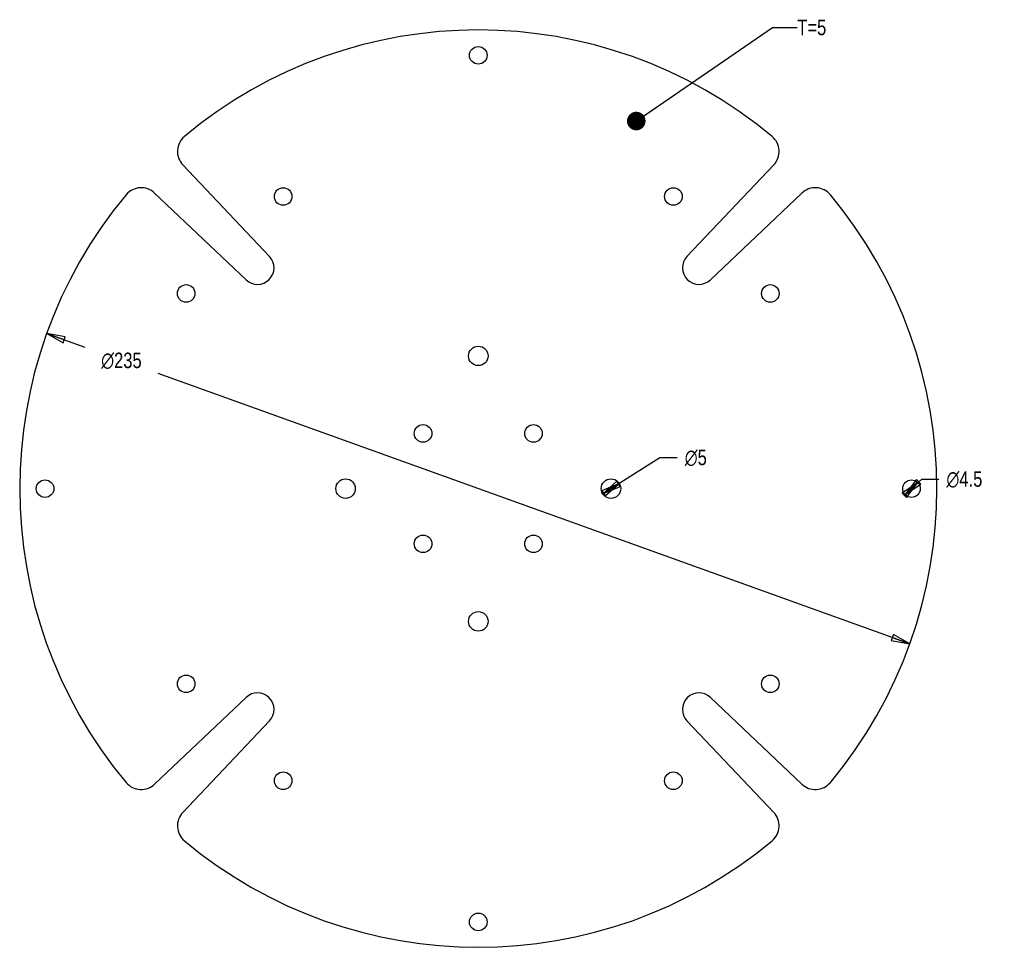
# Model space of a CAD drawing. Header units: inches. Extents: x 4.06 to 13.99, y 2.17 to 11.52.
import ezdxf

# ---------------------------------------------------------------- set-up
doc = ezdxf.new("R2010")
doc.units = ezdxf.units.IN
doc.header["$LTSCALE"] = 0.909449
doc.header["$MEASUREMENT"] = 0
doc.layers.get('0').update_dxf_attribs({"linetype": 'CONTINUOUS'})
doc.styles.get("Standard").update_dxf_attribs({"font": 'txt', "width": 0.8})
doc.styles.add('TEXTSTYLE_1', font='gdt', dxfattribs={"width": 0.8})
doc.dimstyles.new('DIMSTYLE_1', dxfattribs={"dimtxt": 0.15625, "dimasz": 0.1875, "dimexe": 0.125, "dimexo": 0.0625, "dimgap": 0.09, "dimtad": 0, "dimtih": 1, "dimtoh": 1, "dimzin": 4, "dimdsep": 46, "dimtxsty": 'STANDARD', "dimblk": 'CLOSED', "dimblk1": 'CLOSED', "dimblk2": 'CLOSED', "dimcen": 0.09, "dimadec": 0, "dimazin": 0, "dimtfac": 1, "dimtmove": 0, "dimatfit": 2, "dimldrblk": 'CLOSED', "dimfxl": 1, "dimtolj": 1, "dimtzin": 4, "dimarcsym": 0})
doc.dimstyles.get("Standard").update_dxf_attribs({"dimtxt": 0.15625, "dimasz": 0.1875, "dimexe": 0.125, "dimexo": 0.0625, "dimgap": 0.09, "dimtad": 0, "dimtih": 1, "dimtoh": 1, "dimzin": 4, "dimdsep": 46, "dimtxsty": 'STANDARD', "dimblk": 'CLOSED', "dimblk1": 'CLOSED', "dimblk2": 'CLOSED', "dimcen": 0.09, "dimadec": 0, "dimazin": 0, "dimtp": 0.01, "dimtm": 0.01, "dimtfac": 1, "dimtofl": 0, "dimtmove": 0, "dimatfit": 3, "dimldrblk": 'CLOSED', "dimfxl": 1, "dimtolj": 1, "dimtzin": 4, "dimarcsym": 0})

# ---------------------------------------------------------------- blocks, each defined once
blk = doc.blocks.new('_CLOSED')
at = {"color": 0, "linetype": 'BYBLOCK'}
for p, q in [((0, 0), (-1, 0.167)), ((-1, 0.167), (-1, -0.167)), ((-1, -0.167), (0, 0)), ((-1, 0), (0, 0))]:
    blk.add_line(p, q, dxfattribs=at)
blk = doc.blocks.new('*D0')
at = {"color": 2, "linetype": 'CONTINUOUS'}
for p, q in [((4.3312, 8.3597), (4.7152, 8.2217)), ((13.0379, 5.2304), (5.4547, 7.9558))]:
    blk.add_line(p, q, dxfattribs=at)
at = {"color": 2, "linetype": 'CONTINUOUS', "xscale": 0.1875, "yscale": 0.1875, "zscale": 0.1875}
for p, rotation in [((4.3312, 8.3597), 160.2310628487), ((13.0379, 5.2304), 340.2310628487)]:
    blk.add_blockref('_CLOSED', p, dxfattribs=dict(at, rotation=rotation))
at = {"color": 2, "linetype": 'CONTINUOUS', "insert": (5.085, 8.1669), "char_height": 0.15625, "width": 0.583333, "attachment_point": 2, "line_spacing_factor": 0.9, "style": 'TEXTSTYLE_1'}
blk.add_mtext('{\\Fgdt;n}\\Ftxt;235', dxfattribs=at)
blk = doc.blocks.new('*D1')
at = {"color": 2, "linetype": 'CONTINUOUS'}
for p, q in [((13.0546, 6.795), (13.1578, 6.892)), ((13.1192, 6.8557), (13.0546, 6.795)), ((13.1578, 6.892), (13.3297, 6.892)), ((12.99, 6.7344), (13.0546, 6.795))]:
    blk.add_line(p, q, dxfattribs=at)
at = {"color": 2, "linetype": 'CONTINUOUS', "xscale": 0.1875, "yscale": 0.1875, "zscale": 0.1875}
for p, rotation in [((13.1192, 6.8557), 43.2), ((12.99, 6.7344), 223.2)]:
    blk.add_blockref('_CLOSED', p, dxfattribs=dict(at, rotation=rotation))
at = {"color": 2, "linetype": 'CONTINUOUS', "insert": (13.4078, 6.9701), "char_height": 0.15625, "width": 0.583333, "attachment_point": 1, "line_spacing_factor": 0.9, "style": 'TEXTSTYLE_1'}
blk.add_mtext('{\\Fgdt;n}\\Ftxt;4.5', dxfattribs=at)
blk = doc.blocks.new('*D2')
at = {"color": 2, "linetype": 'CONTINUOUS'}
for p, q in [((10.0231, 6.795), (10.5177, 7.1095)), ((10.5177, 7.1095), (10.6896, 7.1095)), ((9.9401, 6.7422), (10.0231, 6.795)), ((10.1062, 6.8478), (10.0231, 6.795))]:
    blk.add_line(p, q, dxfattribs=at)
at = {"color": 2, "linetype": 'CONTINUOUS', "xscale": 0.1875, "yscale": 0.1875, "zscale": 0.1875}
for p, rotation in [((9.9401, 6.7422), 212.4471934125), ((10.1062, 6.8478), 32.4471934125)]:
    blk.add_blockref('_CLOSED', p, dxfattribs=dict(at, rotation=rotation))
at = {"color": 2, "linetype": 'CONTINUOUS', "insert": (10.7677, 7.1876), "char_height": 0.15625, "width": 0.333333, "attachment_point": 1, "line_spacing_factor": 0.9, "style": 'TEXTSTYLE_1'}
blk.add_mtext('{\\Fgdt;n}\\Ftxt;5', dxfattribs=at)

msp = doc.modelspace()

# ---------------------------------------------------------------- linework, layer by layer
at = {"color": 7, "linetype": 'CONTINUOUS'}
for p, q in [((5.7038, 10.0601), (6.5788, 9.1373)), ((10.7902, 9.1373), (11.6653, 10.0601)), ((6.3423, 8.9007), (5.4195, 9.7758)), ((11.9496, 9.7758), (11.0268, 8.9007)), ((5.4195, 3.8143), (6.3423, 4.6893)), ((11.0268, 4.6893), (11.9496, 3.8143)), ((6.5788, 4.4528), (5.7038, 3.53)), ((11.6653, 3.53), (10.7902, 4.4528))]:
    msp.add_line(p, q, dxfattribs=at)
for centre, radius in [((8.6845, 11.1651), 0.0886), ((6.716, 9.7412), 0.0886), ((10.653, 9.7412), 0.0886), ((5.7383, 8.7635), 0.0886), ((11.6307, 8.7635), 0.0886), ((8.6845, 8.1336), 0.0984), ((8.1278, 7.3518), 0.0886), ((9.2413, 7.3518), 0.0886), ((4.3145, 6.795), 0.0886), ((7.3459, 6.795), 0.0984), ((10.0231, 6.795), 0.0984), ((13.0546, 6.795), 0.0886), ((8.1278, 6.2383), 0.0886), ((9.2413, 6.2383), 0.0886), ((8.6845, 5.4565), 0.0984), ((5.7383, 4.8265), 0.0886), ((11.6307, 4.8265), 0.0886), ((6.716, 3.8488), 0.0886), ((10.653, 3.8488), 0.0886), ((8.6845, 2.425), 0.0886)]:
    msp.add_circle(centre, radius, dxfattribs=at)
for centre, radius, start, end in [((8.6845, 6.795), 4.626, 50.15326, 129.84674), ((5.8466, 10.1955), 0.1969, 129.84674, 223.4779), ((11.5224, 10.1955), 0.1969, 316.5221, 50.15326), ((8.6845, 6.795), 4.626, 140.15326, 219.84674), ((5.284, 9.6329), 0.1969, 46.5221, 140.15326), ((12.085, 9.6329), 0.1969, 39.84674, 133.4779), ((8.6845, 6.795), 4.626, 320.15326, 39.84674), ((6.4574, 9.0221), 0.1673, 226.5221, 43.4779), ((10.9116, 9.0221), 0.1673, 136.5221, 313.4779), ((6.4574, 4.5679), 0.1673, 316.5221, 133.4779), ((10.9116, 4.5679), 0.1673, 46.5221, 223.4779), ((5.284, 3.9571), 0.1969, 219.84674, 313.4779), ((12.085, 3.9571), 0.1969, 226.5221, 320.15326), ((5.8466, 3.3945), 0.1969, 136.5221, 230.15326), ((11.5224, 3.3945), 0.1969, 309.84674, 43.4779), ((8.6845, 6.795), 4.626, 230.15326, 309.84674)]:
    msp.add_arc(centre, radius, start, end, dxfattribs=at)

# ---------------------------------------------------------------- texts
at = {"color": 2, "linetype": 'CONTINUOUS', "insert": (11.9023, 11.5244), "char_height": 0.15625, "width": 0.375, "attachment_point": 1, "line_spacing_factor": 0.9}
msp.add_mtext('T=5', dxfattribs=at)

# ---------------------------------------------------------------- dimensions: what is measured, and where the dimension line sits
at = {"color": 2, "linetype": 'CONTINUOUS'}
for p1, p2, picture, middle in [((4.3312, 8.3597), (13.0379, 5.2304), '*D0', (5.085, 8.0888)), ((10.1062, 6.8478), (9.9401, 6.7422), '*D2', (10.9344, 7.1095)), ((13.1192, 6.8557), (12.99, 6.7344), '*D1', (13.6995, 6.892))]:
    dim = msp.add_diameter_dim_2p(p1=p1, p2=p2, text='%%c<>', dimstyle='DIMSTYLE_1', override={"dimpost": '<>'}, dxfattribs=at)
    dim.commit()
    dim.dimension.update_dxf_attribs({"geometry": picture, "text_midpoint": middle, "dimtype": 163})

# ---------------------------------------------------------------- leaders
msp.add_leader([(10.2786, 10.5023), (11.6523, 11.4463), (11.9023, 11.4463)], dimstyle='STANDARD', override={"dimtad": 0, "dimldrblk": 'DOT'}, dxfattribs=at)

doc.saveas('drawing.dxf')
